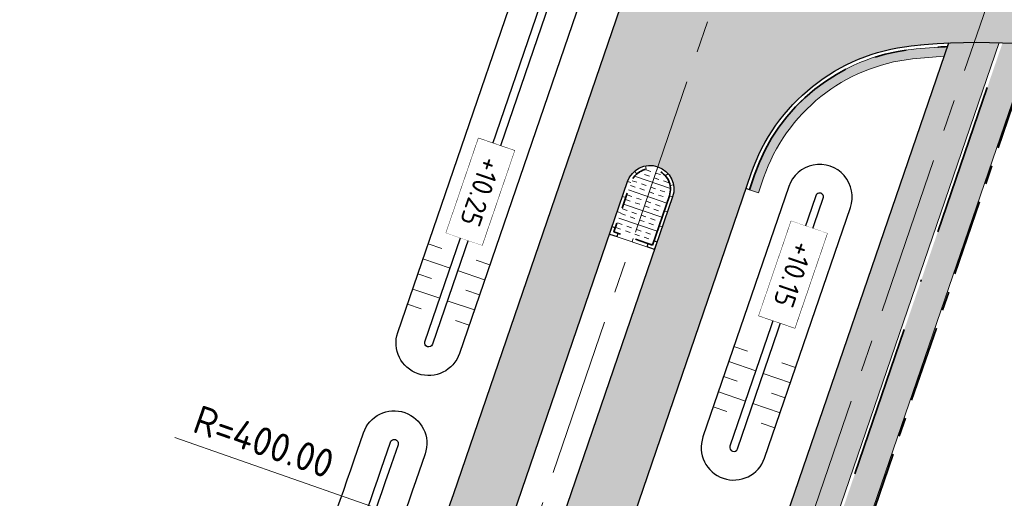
# Model space of a CAD drawing. Header units: metres. Extents: x 232559 to 234458, y 552925 to 554400.
# Tile 13 of 45: x 233143 to 233205, y 553493 to 553523. Entities that reach past the tile are written whole.
import ezdxf
from ezdxf.enums import TextEntityAlignment as Align

# ---------------------------------------------------------------- set-up
doc = ezdxf.new("R2010")
doc.units = ezdxf.units.M
for name, pattern in [('AM-AS', [16, 10, -2, 2, -2]), ('VH-GELEIDEBAND_70X200', [20, 12, -4, 0, -4]), ('VH-OPSLUITBAND_80X200', [14, 8, -2, 2, -2]), ('VH-RWSBAND', [24, 10, -2, 2, -2, 2, -2, 2, -2])]:
    doc.linetypes.add(name, pattern=pattern)
doc.layers.get('Defpoints').update_dxf_attribs({"color": 241})
for name, color, linetype, lineweight in [('N-AL-HOOGTELABEL-S', 7, 'Continuous', 9), ('N-WE-AM-AS_WEG-G', 7, 'AM-AS', 13), ('N-WE-GW-WATERGANG_BODEM-G', 144, 'Continuous', 25), ('N-WE-VH-KANTOPSLUITING_DEELSTREEP-G', 7, 'Continuous', 9), ('N-WE-VH-KANTOPSLUITING_ELEMENT_HOEKSTUK-S', 7, 'Continuous', 25), ('N-WE-VH-KANTOPSLUITING_VOORKANTBAND-G', 7, 'Continuous', 13), ('N-WE-VH-KANTVERHARDING-G', 7, 'Continuous', 25), ('N-WE-VH-KANTVERHARDING-GV', 7, 'Continuous', 25), ('N-WE-VH-KANTVERHARDING_BOCHTVERBREDING-A', 254, 'Continuous', 25), ('N-WE-VH-KANTVERHARDING_BOCHTVERBREDING-G', 251, 'Continuous', 18), ('N-WE-VH-M', 7, 'Continuous', 18), ('N-WE-VH-VERHARDING_BETON_CRETEPRINT-A', 241, 'Continuous', 5), ('N-WE-VH-VERHARDING_MIDDENGELEIDER-S', 7, 'Continuous', 25)]:
    doc.layers.add(name, color=color, linetype=linetype, lineweight=lineweight)
for name, color, linetype, lineweight, true_color in [('N-WE-GW-GRONDWERK-S', 7, 'Continuous', 18, 0x004c00), ('N-WE-GW-TALUDARCERING_KORT-G', 7, 'Continuous', 18, 0x004c00), ('N-WE-GW-TALUDARCERING_LANG-G', 7, 'Continuous', 13, 0x004c00), ('N-WE-GW-WATERGANG_INSTEEK-G', 7, 'Continuous', 25, 0x004c00), ('N-WE-VH-KANTOPSLUITING_GELEIDEBAND_70X200-G', 20, 'VH-GELEIDEBAND_70X200', 35, 0xff3f00), ('N-WE-VH-KANTOPSLUITING_OPSLUITBAND_80X200-G', 150, 'VH-OPSLUITBAND_80X200', 35, 0x007fff), ('N-WE-VH-KANTOPSLUITING_TROTTOIRBAND_RWS_115-225x250-G', 7, 'VH-RWSBAND', 35, 0x2db300), ('N-WE-VH-VERHARDING_ASFALT_HOOFDRIJBAAN-A', 7, 'Continuous', 5, 0xc7c7c7), ('N-WE-VH-VERHARDING_ASFALT_ROOD-A', 7, 'Continuous', 5, 0xc99292), ('N-WE-VH-VERHARDING_TEGEL-A', 250, 'Continuous', 5, 0x333333)]:
    doc.layers.add(name, color=color, linetype=linetype, lineweight=lineweight, true_color=true_color)
doc.styles.add('NLCS-ISO', font='NLCS-ISO.ttf')
doc.styles.add('NLCS-ISO-ANNOTATIEF-T18', font='NLCS-ISO.ttf', dxfattribs={"height": 1.8})
doc.dimstyles.new('NLCS-ANNOTATIEF-T18-PIJL_L2_H3', dxfattribs={"dimtxt": 1.8, "dimasz": 1.8, "dimexe": 2, "dimexo": 2, "dimgap": 0.7, "dimtad": 1, "dimzin": 0, "dimdsep": 46, "dimtxsty": 'NLCS-ISO-ANNOTATIEF-T18', "dimcen": 0, "dimdle": 2, "dimse1": 1, "dimse2": 1, "dimclrd": 256, "dimclre": 256, "dimclrt": 256, "dimadec": 3, "dimazin": 0, "dimtfac": 1, "dimtofl": 0, "dimtmove": 0, "dimatfit": 3, "dimfxl": 2, "dimfxlon": 1, "dimtfillclr": 256, "dimtolj": 1, "dimtzin": 0, "dimlwd": 9, "dimlwe": -1, "dimarcsym": 0})

# ---------------------------------------------------------------- blocks, each defined once
blk = doc.blocks.new('SVH-KANTOPSLUITING_HOEK_UITWENDIG_115-225')
for p, q in [((0, 0), (0, 0.5000000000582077)), ((0, 0.5000000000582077), (0.225, 0.5000000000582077)), ((0, 0), (0.5, 5.820766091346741e-11)), ((0.225, 0.2250000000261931), (0.225, 0.5000000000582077)), ((0.225, 0.2250000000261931), (0.4999999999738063, 0.2250000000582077)), ((0.5000000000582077, 5.820766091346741e-11), (0.4999999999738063, 0.2250000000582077))]:
    blk.add_line(p, q)
blk = doc.blocks.new('MIDDENGELEIDER')
at = {"layer": 'N-WE-VH-VERHARDING_BETON_CRETEPRINT-A', "lineweight": 9}
h = blk.add_hatch(dxfattribs=at)
h.set_pattern_fill('AVH-BETON_GEWAPEND', color=251, scale=0.25, angle=-1.272221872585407e-14, pattern_type=2)
h.set_pattern_definition([(360, (129.1815211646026, 44.42226556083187), (2.296212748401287e-16, 0.9375), []), (360, (129.1815211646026, 44.73476556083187), (2.296212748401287e-16, 0.9375), [0.3125, -0.3125]), (360, (129.1815211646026, 45.04726556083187), (2.296212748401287e-16, 0.9375), [0.3125, -0.3125])])
edge = h.paths.add_edge_path()
edge.add_line((1.274999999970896, 3.275000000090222), (-1.274999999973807, 3.275000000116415))
edge.add_line((-1.274999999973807, 3.275000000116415), (-1.279999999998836, 4.440892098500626e-16))
edge.add_arc((-1.101532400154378e-16, 0.005009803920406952), 1.2800098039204, 180.2242493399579, 359.7757506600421)
edge.add_line((1.279999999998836, 0), (1.274999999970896, 3.275000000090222))
at = {"layer": 'N-WE-VH-KANTOPSLUITING_DEELSTREEP-G'}
for p, q in [((0, 3.500000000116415), (0, 3.280000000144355)), ((-1.5, 2), (-1.279999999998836, 2)), ((1.5, 2), (1.279999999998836, 2)), ((-1.5, 1), (-1.279999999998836, 1)), ((1.5, 1), (1.279999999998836, 1)), ((-1.5, 0), (-1.279999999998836, 0)), ((1.5, 0), (1.279999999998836, 0)), ((-1.108521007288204, -0.6349950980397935), (-1.299046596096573, -0.7449950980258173)), ((-0.6400041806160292, -1.103511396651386), (-0.7500041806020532, -1.294036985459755)), ((0.6400041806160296, -1.103511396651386), (0.7500041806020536, -1.294036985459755)), ((1.108521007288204, -0.6349950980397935), (1.299046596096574, -0.7449950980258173)), ((1.587271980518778e-16, -1.274999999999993), (2.38524477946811e-16, -1.494999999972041))]:
    blk.add_line(p, q, dxfattribs=at)
at = {"layer": 'N-WE-VH-KANTOPSLUITING_TROTTOIRBAND_RWS_115-225x250-G', "ltscale": 0.5, "flags": 128}
blk.add_lwpolyline([(-1.279999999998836, 3.280000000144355), (-1.279999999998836, 0, 0.9960937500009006), (1.279999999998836, 0), (1.279999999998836, 3.280000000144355), (-1.279999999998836, 3.280000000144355)], format="xyb", close=True, dxfattribs=at)
at = {"layer": 'N-WE-VH-KANTOPSLUITING_VOORKANTBAND-G', "ltscale": 0.5, "flags": 128}
blk.add_lwpolyline([(-1.5, 3.500000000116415), (-1.5, 0, 0.9966666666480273), (1.5, 0), (1.5, 3.500000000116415)], format="xyb", close=True, dxfattribs=at)
at = {"layer": 'N-WE-VH-KANTOPSLUITING_ELEMENT_HOEKSTUK-S'}
for p, rotation in [((-1.5, 3.500000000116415), 270), ((1.499999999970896, 3.500000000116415), 180)]:
    blk.add_blockref('SVH-KANTOPSLUITING_HOEK_UITWENDIG_115-225', p, dxfattribs=dict(at, rotation=rotation))
blk = doc.blocks.new('*D76')
at = {"layer": 'Defpoints', "color": 0, "transparency": 16777216}
for p in [(232796.9912170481, 553621.448144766), (233174.591506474, 553489.4707928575)]:
    blk.add_point(p, dxfattribs=at)
at = {"layer": 'N-WE-VH-M', "lineweight": 9, "transparency": 16777216}
blk.add_line((233152.6619813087, 553497.1355133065), (233172.8923051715, 553490.064690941), dxfattribs=at)
at = {"layer": 'N-WE-VH-M', "transparency": 16777216}
blk.add_solid([(233172.9912881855, 553490.3478911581), (233172.7933221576, 553489.7814907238), (233174.591506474, 553489.4707928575)], dxfattribs=at)
at = {"layer": 'N-WE-VH-M', "transparency": 16777216, "insert": (233158.2686146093, 553496.8708190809), "char_height": 1.8, "attachment_point": 5, "rotation": 340.73466108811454, "style": 'NLCS-ISO-ANNOTATIEF-T18'}
blk.add_mtext('\\A1;R=400.00', dxfattribs=at)
blk = doc.blocks.new('S04')
at = {"layer": 'N-WE-GW-TALUDARCERING_KORT-G'}
for p, q in [((0, 0.501744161), (0.5017441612, 0.5018410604)), ((0, 0), (0.5017441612, 0)), ((0, -0.5017441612), (0.5018410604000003, -0.5017441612))]:
    blk.add_line(p, q, dxfattribs=at)
at = {"layer": 'N-WE-GW-TALUDARCERING_LANG-G'}
for p, q in [((0, 0.2508720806), (1.003585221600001, 0.2508720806)), ((0, -0.2508720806), (1.003585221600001, -0.2508720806))]:
    blk.add_line(p, q, dxfattribs=at)
blk = doc.blocks.new('SAL-HOOGTELABEL_AANLEG-SO')
blk.add_lwpolyline([(-4.842599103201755, 1.798838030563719), (4.851150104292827, 1.798838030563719), (4.851150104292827, -1.886858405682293), (-4.842599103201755, -1.886858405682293)], close=True)
at = {"style": 'NLCS-ISO'}
blk.add_attdef('HOOGTE', text='', height=2, dxfattribs=at).set_placement((0, 0), align=Align.MIDDLE_CENTER)
blk.add_wipeout([(-4.842599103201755, 1.7988380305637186), (4.851150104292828, 1.7988380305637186), (4.851150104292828, -1.8868584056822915), (-4.842599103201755, -1.8868584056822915)])

msp = doc.modelspace()

# ---------------------------------------------------------------- hatches: boundary and pattern name
at = {"layer": 'N-WE-VH-KANTVERHARDING_BOCHTVERBREDING-A'}
h = msp.add_hatch(color=256, dxfattribs=at)
h.dxf.hatch_style = 1
edge = h.paths.add_edge_path()
edge.add_line((233189.3998513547, 553512.5396145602), (233189.723942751, 553513.4856403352))
edge.add_arc((233200.2957807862, 553509.8639189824), 11.17499999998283, 96.10748340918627, 161.0894634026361, ccw=False)
edge.add_arc((233203.2748111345, 553482.0228454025), 39.17499999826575, 93.19373561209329, 96.10748340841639, ccw=False)
edge.add_line((233201.0922801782, 553521.1370011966), (233201.3019006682, 553521.7488853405))
edge.add_arc((233203.2748111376, 553482.0228453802), 39.7750000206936, 92.84313883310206, 96.10748340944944)
edge.add_arc((233200.2957807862, 553509.8639189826), 11.77499999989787, 96.10748340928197, 161.0894634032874)
edge.add_line((233189.156327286, 553513.680095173), (233188.8322358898, 553512.7340693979))
edge.add_line((233188.8322358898, 553512.7340693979), (233189.3998513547, 553512.5396145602))
at = {"layer": 'N-WE-VH-VERHARDING_ASFALT_HOOFDRIJBAAN-A'}
h = msp.add_hatch(color=256, dxfattribs=at)
h.dxf.hatch_style = 1
edge = h.paths.add_edge_path(flags=16)
edge.add_line((233238.8431109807, 553681.6264790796), (233230.943822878, 553658.5683842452))
edge.add_arc((233232.3644847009, 553658.0869851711), 1.500008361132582, 161.2807672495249, 340.8981595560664)
edge.add_line((233233.7819002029, 553657.5961100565), (233241.6811883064, 553680.6542048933))
edge.add_arc((233240.2605260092, 553681.1356025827), 1.500008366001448, 341.2808231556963, 520.8981037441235)
edge = h.paths.add_edge_path(flags=16)
edge.add_arc((233271.7074764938, 553774.3557767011), 1.50000836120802, 164.2858098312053, 343.9032006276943)
edge.add_arc((232887.5055168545, 553885.6554448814), 401.4984599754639, 343.8444187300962, 352.0661515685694)
edge.add_line((233285.1608708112, 553830.2367401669), (233285.628885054, 553833.7053079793))
edge.add_arc((233284.1416862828, 553833.900922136), 1.500008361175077, 352.5067892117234, 532.1241805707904)
edge.add_line((233282.6558269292, 553834.1064630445), (233282.1878126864, 553830.6378952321))
edge.add_arc((232887.5013877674, 553885.6565838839), 398.5027353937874, 343.84373435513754, 352.0641942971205, ccw=False)
edge.add_line((233270.265800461, 553774.7699999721), (233270.2635313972, 553774.76203726))
edge = h.paths.add_edge_path(flags=16)
edge.add_line((233258.9653892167, 553740.3635948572), (233250.3426869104, 553715.1938472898))
edge.add_arc((233251.7633487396, 553714.7124482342), 1.500008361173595, 161.2807679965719, 340.8981588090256)
edge.add_line((233253.1807642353, 553714.2215731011), (233261.803466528, 553739.3913206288))
edge.add_arc((233260.3828047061, 553739.8727197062), 1.500008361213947, 341.2807671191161, 520.8981580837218)
edge = h.paths.add_edge_path(flags=16)
edge.add_arc((234470.475400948, 552921.1637758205), 1411.277274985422, 162.0659295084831, 164.4612733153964, ccw=False)
edge.add_arc((233126.3416874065, 553356.1858418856), 1.500008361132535, 342.2158700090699, 521.8332620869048)
edge.add_arc((234458.2256546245, 552924.8473599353), 1401.488492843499, 162.0549104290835, 164.4722926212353)
edge.add_arc((233109.3367418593, 553299.6359526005), 1.500008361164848, 164.6940441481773, 344.311435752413)
edge = h.paths.add_edge_path(flags=16)
edge.add_line((233152.7243747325, 553435.0058946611), (233170.2517599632, 553481.8816119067))
edge.add_arc((232796.991217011, 553621.4481446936), 398.4999999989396, 339.4986351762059, 341.0894634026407)
edge.add_line((233173.9824883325, 553492.2977232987), (233181.1625168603, 553513.2562927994))
edge.add_arc((233182.579932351, 553512.7654176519), 1.500008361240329, -18.719231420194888, 160.8981582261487, ccw=False)
edge.add_line((233184.0005941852, 553512.2840186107), (233176.8205656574, 553491.32544911))
edge.add_arc((232796.9912170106, 553621.4481446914), 401.4999999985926, 339.4986351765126, 341.08946340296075, ccw=False)
edge.add_line((233173.0617515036, 553480.8309228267), (233155.5343662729, 553433.9552055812))
edge.add_arc((233154.1311245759, 553434.4852412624), 1.500008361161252, 159.6899393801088, 339.3073309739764, ccw=False)
edge = h.paths.add_edge_path(flags=16)
edge.add_line((233288.7409870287, 554100.2030049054), (233287.2648016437, 553983.1308973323))
edge.add_arc((233288.7647455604, 553983.1169929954), 1.500008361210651, 179.4688888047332, 359.0862801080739)
edge.add_line((233290.2645631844, 553983.0930727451), (233291.7407485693, 554100.1651803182))
edge.add_arc((233290.2408005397, 554100.1787584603), 1.500009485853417, 359.4813493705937, 539.0738195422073)
edge = h.paths.add_edge_path(flags=16)
edge.add_line((233288.8319004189, 553873.9156854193), (233288.9171638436, 553877.3046130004))
edge.add_arc((233110.1728694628, 553881.9064760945), 178.8035232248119, 358.5252166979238, 359.5434362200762)
edge.add_line((233288.970715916, 553880.4816879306), (233289.2599437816, 553903.4195358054))
edge.add_arc((233287.7599998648, 553903.4334401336), 1.500008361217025, 359.4688891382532, 539.0862797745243)
edge.add_line((233286.2601822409, 553903.4573603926), (233285.9709543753, 553880.519512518))
edge.add_arc((233108.5407243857, 553881.9357574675), 177.4358821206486, 358.5287614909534, 359.5426758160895, ccw=False)
edge.add_line((233285.9181128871, 553877.3800673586), (233285.8328494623, 553873.9911397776))
edge.add_arc((233287.3325009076, 553873.9584193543), 1.500008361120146, 178.7500797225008, 358.3674721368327)
edge = h.paths.add_edge_path(flags=16)
edge.add_line((233217.4679331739, 553619.232137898), (233192.6325521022, 553546.7374314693))
edge.add_arc((233194.0532139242, 553546.2560323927), 1.500008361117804, 161.2807671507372, 340.8981596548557)
edge.add_line((233195.470629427, 553545.7651572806), (233220.3060104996, 553618.2598637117))
edge.add_arc((233218.8853486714, 553618.7412627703), 1.500008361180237, 341.280767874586, 520.8981590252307)
edge = h.paths.add_edge_path()
edge.add_line((233383.3948392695, 554231.8195223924), (233383.3948392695, 554236.3196870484))
edge.add_line((233383.3948392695, 554236.3196870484), (233370.3008999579, 554236.207676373))
edge.add_arc((233370.9725897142, 554157.7105501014), 78.50000000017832, 90.49026060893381, 179.2775844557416)
edge.add_line((233292.478829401, 554158.7002934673), (233292.1827528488, 554135.2192955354))
edge.add_arc((233290.6829352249, 554135.2432157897), 1.500008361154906, 179.4688889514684, 359.0862799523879, ccw=False)
edge.add_line((233289.1829913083, 554135.2571201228), (233289.4790678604, 554158.7381180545))
edge.add_arc((233370.9725897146, 554157.7105501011), 81.50000000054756, 90.49026060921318, 179.2775844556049, ccw=False)
edge.add_line((233370.2752302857, 554239.2075665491), (233383.3948392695, 554239.3197968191))
edge.add_line((233383.3948392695, 554239.3197968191), (233383.3987201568, 554243.819994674))
edge.add_line((233383.3987201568, 554243.819994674), (233370.2367257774, 554243.7074018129))
edge.add_arc((233370.9725897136, 554157.7105501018), 85.99999999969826, 90.49026060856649, 179.2775844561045)
edge.add_line((233284.9794255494, 554158.7948549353), (233284.6455244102, 554132.3140954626))
edge.add_arc((233272.6464789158, 554132.4653348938), 11.9999985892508, 358.83315250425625, 359.277865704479, ccw=False)
edge.add_arc((233272.6441303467, 554132.2791883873), 12.00000000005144, 288.11678142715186, 359.7220163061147, ccw=False)
edge.add_arc((233263.9373955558, 554158.8910798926), 40.00000000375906, 269.27758445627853, 288.1167814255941, ccw=False)
edge.add_line((233263.4330677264, 554118.8942593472), (233259.3492775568, 554118.9457526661))
edge.add_line((233259.3492775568, 554118.9457526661), (233258.1891597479, 554110.959744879))
edge.add_line((233258.1891597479, 554110.959744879), (233271.3731336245, 554110.793505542))
edge.add_arc((233271.2218352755, 554098.7944593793), 12.00000000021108, 18.1167814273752, 89.27758445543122, ccw=False)
edge.add_arc((233244.6099437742, 554090.0877245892), 39.9999999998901, -0.7224155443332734, 18.116781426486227, ccw=False)
edge.add_line((233284.6067643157, 554089.5833967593), (233283.2272950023, 553980.1815685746))
edge.add_arc((233271.2282488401, 553980.3328669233), 11.99999999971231, 288.64532879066, 359.27758445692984, ccw=False)
edge.add_arc((233262.2763961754, 554006.8633085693), 40.0000000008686, 269.8061318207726, 288.6453287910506, ccw=False)
edge.add_line((233262.1410509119, 553966.8635375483), (233258.917836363, 553966.8744437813))
edge.add_line((233258.917836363, 553966.8744437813), (233258.5090641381, 553958.8759513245))
edge.add_line((233258.5090641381, 553958.8759513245), (233269.4898461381, 553958.73749247))
edge.add_arc((233269.3385477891, 553946.7384463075), 11.9999999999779, 17.900033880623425, 89.27758445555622, ccw=False)
edge.add_arc((233242.6939095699, 553938.1324452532), 39.99999999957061, -0.7224155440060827, 17.90003388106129, ccw=False)
edge.add_line((233282.6907301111, 553937.6281174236), (233281.9726850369, 553880.6819838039))
edge.add_arc((232887.504042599, 553885.6559170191), 394.4999998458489, 357.8787414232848, 359.27758445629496, ccw=False)
edge.add_arc((233269.741926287, 553871.4978749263), 11.99999999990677, 276.26086459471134, 357.87874142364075, ccw=False)
edge.add_arc((233266.6883759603, 553899.3308738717), 39.99999999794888, 257.65672900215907, 276.26086459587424, ccw=False)
edge.add_line((233258.1376475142, 553860.2554974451), (233253.5855078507, 553861.2516263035))
edge.add_line((233253.5855078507, 553861.2516263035), (233252.2661928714, 553853.3510268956))
edge.add_line((233252.2661928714, 553853.3510268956), (233268.0977294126, 553849.886666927))
edge.add_arc((233265.5325108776, 553838.1640539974), 12.00000000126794, 10.986504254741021, 77.65672899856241, ccw=False)
edge.add_arc((233238.0456920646, 553832.8278763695), 40.00000000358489, -8.570212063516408, 10.986504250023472, ccw=False)
edge.add_arc((232887.5040424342, 553885.6559170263), 394.500000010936, 341.0894634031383, 351.4297879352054, ccw=False)
edge.add_line((233260.7112106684, 553757.8018612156), (233245.5879523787, 553713.6569307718))
edge.add_arc((233234.2356430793, 553717.546027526), 11.99999999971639, 276.9945347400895, 341.0894634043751, ccw=False)
edge.add_arc((233230.8259524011, 553745.3376451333), 39.99999999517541, 261.25770785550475, 276.9945347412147, ccw=False)
edge.add_line((233224.7463354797, 553705.8023664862), (233223.0745871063, 553697.9134248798))
edge.add_line((233223.0745871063, 553697.9134248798), (233224.2877538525, 553697.6558123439))
edge.add_arc((233221.8133919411, 553685.9136859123), 12.00000000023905, -0.07133962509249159, 78.1004309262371, ccw=False)
edge.add_arc((233193.813413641, 553685.9485490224), 40.00000000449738, 341.08946340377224, 359.92866037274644, ccw=False)
edge.add_line((233231.6544446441, 553672.9848931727), (233226.1890888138, 553657.0314690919))
edge.add_arc((233214.8367795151, 553660.9205658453), 11.99999999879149, 270.31384081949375, 341.08946340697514, ccw=False)
edge.add_arc((233214.6834087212, 553688.9201457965), 39.9999999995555, 259.0733274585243, 270.31384082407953, ccw=False)
edge.add_line((233207.1013068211, 553649.6453226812), (233204.414138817, 553641.729737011))
edge.add_line((233204.414138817, 553641.729737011), (233206.4130408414, 553641.0511457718))
edge.add_arc((233202.5554846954, 553629.6880801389), 11.99999999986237, -0.09517119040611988, 71.2485752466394, ccw=False)
edge.add_arc((233174.5555233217, 553629.7345895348), 40.00000000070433, 341.0894634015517, 359.904828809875, ccw=False)
edge.add_line((233212.3965543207, 553616.7709336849), (233170.1983852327, 553493.5940888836))
edge.add_arc((232796.991217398, 553621.4481445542), 394.4999995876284, 339.4986351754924, 341.0894634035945, ccw=False)
edge.add_line((233166.505104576, 553483.28253068), (233147.8846569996, 553433.483497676))
edge.add_arc((233136.6446908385, 553437.6862539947), 11.99999999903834, 268.33783214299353, 339.49863518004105, ccw=False)
edge.add_arc((233137.456865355, 553465.6744724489), 39.99999999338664, 249.4986351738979, 268.33783214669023, ccw=False)
edge.add_line((233123.4476776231, 553428.2079185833), (233112.4234840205, 553432.3299949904))
edge.add_line((233112.4234840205, 553432.3299949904), (233110.6451300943, 553424.4539915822))
edge.add_line((233110.6451300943, 553424.4539915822), (233127.7942505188, 553418.0417325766))
edge.add_arc((233123.591494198, 553406.8017664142), 12.00000000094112, -0.8344186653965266, 69.49863517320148, ccw=False)
edge.add_arc((233095.5944634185, 553407.2095258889), 40.0000000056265, 340.5064054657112, 359.16558132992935, ccw=False)
edge.add_arc((234458.2366741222, 552924.8440463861), 1405.500000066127, 160.5064054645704, 165.1608938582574)
edge.add_line((233099.6117662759, 553284.8004464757), (233092.6752564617, 553255.3994536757))
edge.add_line((233092.6752564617, 553255.3994536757), (233091.0809289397, 553248.58331763))
edge.add_line((233091.0809289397, 553248.58331763), (233095.9495792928, 553247.444516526))
edge.add_line((233095.9495792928, 553247.444516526), (233096.1772452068, 553248.4184059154))
edge.add_arc((233096.518756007, 553249.8789192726), 1.499909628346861, 166.8325995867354, 256.8390316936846, ccw=False)
edge.add_line((233095.0582809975, 553250.22059403), (233096.0860600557, 553254.613594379))
edge.add_arc((233906.1433038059, 553060.849929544), 832.9088161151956, 165.7741364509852, 166.5477504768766, ccw=False)
edge.add_arc((233100.2296296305, 553265.1628194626), 1.500008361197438, -13.877530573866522, 165.7093191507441, ccw=False)
edge.add_arc((233925.3302583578, 553056.1233553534), 849.6689466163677, 165.7826359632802, 166.5393129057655)
edge.add_line((233099.0018301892, 553253.9077016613), (233102.4176006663, 553253.1470107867))
edge.add_line((233102.4176006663, 553253.1470107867), (233106.2073716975, 553266.7456090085))
edge.add_arc((233117.7668680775, 553263.5241119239), 12.00000000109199, 98.46671721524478, 164.4274651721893, ccw=False)
edge.add_arc((233121.8894445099, 553235.8292682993), 39.99999999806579, 79.62752023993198, 98.46671721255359, ccw=False)
edge.add_line((233129.0913123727, 553275.175590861), (233159.1338229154, 553269.6766731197))
edge.add_line((233159.1338229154, 553269.6766731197), (233160.574196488, 553277.5459376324))
edge.add_line((233160.574196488, 553277.5459376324), (233126.0042255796, 553283.8735521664))
edge.add_arc((233128.1647859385, 553295.6774489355), 11.99999999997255, 183.0718552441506, 259.627520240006, ccw=False)
edge.add_arc((233156.1245531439, 553297.1779215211), 40.00000000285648, 164.0423255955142, 183.0718552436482, ccw=False)
edge.add_arc((234458.2366841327, 552924.8440433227), 1394.300010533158, 161.9323812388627, 164.0423255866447, ccw=False)
edge.add_arc((233144.0962816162, 553353.5494451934), 12.0000000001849, 89.88037590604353, 161.9323812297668, ccw=False)
edge.add_arc((233144.037822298, 553325.5495062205), 39.99999999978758, 71.04117893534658, 89.88037590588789, ccw=False)
edge.add_line((233157.0333630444, 553363.379599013), (233175.1461170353, 553357.1574352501))
edge.add_line((233175.1461170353, 553357.1574352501), (233176.6028173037, 553365.1158982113))
edge.add_line((233176.6028173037, 553365.1158982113), (233152.3911867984, 553373.433171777))
edge.add_arc((233156.2898490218, 553384.7821996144), 11.99999999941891, 179.1939367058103, 251.0411789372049, ccw=False)
edge.add_arc((233184.2848984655, 553384.3886927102), 39.99781493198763, 160.1638824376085, 179.1944613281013, ccw=False)
edge.add_arc((234458.2366756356, 552924.8440458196), 1394.300001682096, 159.498635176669, 160.1644070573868, ccw=False)
edge.add_line((233152.246272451, 553413.1693077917), (233176.9957396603, 553479.3599581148))
edge.add_arc((232796.9912174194, 553621.4481445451), 405.6999995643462, 339.498635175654, 341.0894634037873)
edge.add_line((233180.7938739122, 553489.9642652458), (233188.9434714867, 553513.753015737))
edge.add_arc((233200.2957807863, 553509.8639189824), 12.0000000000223, 96.10748340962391, 161.0894634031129, ccw=False)
edge.add_arc((233203.2748111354, 553482.0228454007), 40.00000000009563, 77.26828643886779, 96.10748340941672, ccw=False)
edge.add_line((233212.0902565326, 553521.0393537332), (233225.7077712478, 553517.9625930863))
edge.add_line((233225.7077712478, 553517.9625930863), (233227.4708274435, 553525.7659021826))
edge.add_line((233227.4708274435, 553525.7659021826), (233210.0433164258, 553529.7034988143))
edge.add_arc((233212.6879500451, 553541.4084513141), 12.00000000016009, 179.9286603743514, 257.2682864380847, ccw=False)
edge.add_arc((233240.6879283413, 553541.3735882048), 40.00000000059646, 161.0894634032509, 179.9286603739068, ccw=False)
edge.add_line((233202.8468973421, 553554.3372440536), (233225.2499693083, 553619.7320177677))
edge.add_arc((233236.6022786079, 553615.842921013), 12.0000000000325, 96.10753060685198, 161.089463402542, ccw=False)
edge.add_arc((233239.5813318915, 553588.0018498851), 40.00000000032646, 77.26833363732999, 96.10753060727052, ccw=False)
edge.add_line((233248.3967451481, 553627.0183654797), (233264.8851009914, 553623.29297718))
edge.add_line((233264.8851009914, 553623.29297718), (233266.6473164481, 553631.0964762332))
edge.add_line((233266.6473164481, 553631.0964762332), (233246.3497244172, 553635.6825254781))
edge.add_arc((233248.9943483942, 553647.3874801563), 11.99999999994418, 179.9280306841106, 257.26833363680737, ccw=False)
edge.add_arc((233276.9943263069, 553647.3523093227), 40.00000000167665, 161.0894634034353, 179.9280306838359, ccw=False)
edge.add_line((233239.1532953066, 553660.3159651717), (233266.7483078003, 553740.8631739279))
edge.add_arc((233278.1008748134, 553736.9748295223), 12.00000000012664, 95.90662175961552, 161.0932605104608, ccw=False)
edge.add_arc((233280.9822846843, 553709.1234834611), 40.00000000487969, 77.0674247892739, 95.90662175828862, ccw=False)
edge.add_line((233289.934455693, 553748.1088478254), (233292.9078006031, 553747.4260815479))
edge.add_line((233292.9078006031, 553747.4260815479), (233295.1107104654, 553757.1804901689))
edge.add_line((233295.1107104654, 553757.1804901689), (233287.9003680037, 553758.8361940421))
edge.add_arc((233290.5860193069, 553770.5318033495), 11.9999999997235, 183.5077938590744, 257.0674247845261, ccw=False)
edge.add_arc((233318.5335608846, 553772.244964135), 40.00000000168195, 165.2586584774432, 183.5077938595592, ccw=False)
edge.add_arc((232887.5040424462, 553885.6559170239), 405.6999999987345, 345.2586584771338, 352.9955194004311)
edge.add_arc((233302.0865878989, 553834.718671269), 12.00000000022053, 108.80191445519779, 172.9955193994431, ccw=False)
edge.add_arc((233311.1109130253, 553808.2127935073), 39.99999999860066, 89.96271748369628, 108.80191445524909, ccw=False)
edge.add_line((233311.13694113, 553848.2127850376), (233329.5025161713, 553848.2008345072))
edge.add_line((233329.5025161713, 553848.2008345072), (233329.5025161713, 553856.2008362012))
edge.add_line((233329.5025161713, 553856.2008362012), (233306.3333824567, 553856.2159124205))
edge.add_arc((233306.3411064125, 553868.2159099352), 12.00000000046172, 197.0632672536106, 269.9631208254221, ccw=False)
edge.add_arc((233333.1085836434, 553876.4318799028), 39.99999999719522, 178.8141437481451, 197.0632672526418, ccw=False)
edge.add_arc((232887.5040428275, 553885.6559170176), 405.6999996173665, 358.8141437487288, 359.277584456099)
edge.add_line((233293.1717947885, 553880.5407720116), (233293.4973713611, 553906.3613335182))
edge.add_arc((233305.4964175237, 553906.2100351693), 12.00000000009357, 108.80191445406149, 179.277584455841, ccw=False)
edge.add_arc((233314.5207426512, 553879.7041573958), 40.000000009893, 89.96271748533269, 108.8019144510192, ccw=False)
edge.add_line((233314.5467707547, 553919.7041489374), (233329.7282889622, 553919.6942702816))
edge.add_line((233329.7282889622, 553919.6942702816), (233329.7334945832, 553927.694268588))
edge.add_line((233329.7334945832, 553927.694268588), (233307.4111207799, 553927.7087938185))
edge.add_arc((233307.4189292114, 553939.7087912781), 12.00000000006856, 198.1167814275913, 269.96271748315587, ccw=False)
edge.add_arc((233334.0308207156, 553948.4155260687), 40.00000000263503, 179.2775844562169, 198.1167814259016, ccw=False)
edge.add_line((233294.0340001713, 553948.9198538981), (233295.9419387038, 554100.2330882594))
edge.add_arc((234145.874375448, 554089.5161218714), 850.0000002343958, 178.2011683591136, 179.2775844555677, ccw=False)
edge.add_arc((232446.7121341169, 554142.8797634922), 849.9999999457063, 358.2011683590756, 359.277584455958)
edge.add_line((233296.6445705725, 554132.1627971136), (233296.978471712, 554158.6435565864))
edge.add_arc((233370.9725897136, 554157.7105501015), 73.99999999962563, 90.49026060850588, 179.2775844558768, ccw=False)
edge.add_line((233370.3394044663, 554231.7078411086), (233383.3948392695, 554231.8195223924))
at = {"layer": 'N-WE-VH-VERHARDING_ASFALT_ROOD-A'}
h = msp.add_hatch(color=256, dxfattribs=at)
h.dxf.hatch_style = 1
h.paths.add_polyline_path([(233155.0008677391, 553441.0942096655), (233153.9501786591, 553438.284218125), (233156.7601701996, 553437.2335290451), (233157.8108592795, 553440.0435205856)], flags=17)
edge = h.paths.add_edge_path()
edge.add_line((233113.6461023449, 553437.7447473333), (233112.9792196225, 553434.7912460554))
edge.add_line((233112.9792196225, 553434.7912460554), (233124.3232518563, 553430.5495782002))
edge.add_arc((233137.4568653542, 553465.6744724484), 37.49999999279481, 249.4986351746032, 260.0990341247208)
edge.add_arc((233132.0715258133, 553434.820939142), 6.180000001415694, 260.0990341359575, 339.4986351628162)
edge.add_line((233137.8601083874, 553432.6565196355), (233140.6922345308, 553440.2308350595))
edge.add_arc((233143.3336265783, 553439.2431873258), 2.819999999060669, 69.49863515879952, 159.4986351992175, ccw=False)
edge.add_line((233144.321274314, 553441.8845793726), (233150.2035232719, 553439.6851368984))
edge.add_line((233150.2035232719, 553439.6851368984), (233151.2542123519, 553442.4951284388))
edge.add_line((233151.2542123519, 553442.4951284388), (233145.371963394, 553444.694570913))
edge.add_arc((233143.3336265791, 553439.243187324), 5.82000000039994, 69.49863518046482, 159.4986351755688)
edge.add_line((233137.8822429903, 553441.2815241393), (233135.050116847, 553433.7072087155))
edge.add_arc((233132.0715258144, 553434.8209391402), 3.179999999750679, 260.0990341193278, 339.4986351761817, ccw=False)
edge.add_arc((233137.4568653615, 553465.6744724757), 34.50000002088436, 249.49863517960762, 260.09903412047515, ccw=False)
edge.add_line((233125.3739409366, 553433.3595697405), (233113.6461023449, 553437.7447473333))
edge = h.paths.add_edge_path()
edge.add_arc((233156.289798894, 553384.7820577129), 12.00000000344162, 229.2644992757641, 244.0906839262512)
edge.add_arc((234458.2366726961, 552924.8440468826), 1382.199998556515, 159.4986351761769, 161.03752959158, ccw=False)
edge.add_line((233163.5799049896, 553408.9315284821), (233188.3293722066, 553475.1221788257))
edge.add_arc((232796.9912166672, 553621.4481448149), 417.8000003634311, 339.4986351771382, 341.0894634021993)
edge.add_line((233192.2407857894, 553486.0427593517), (233204.5598422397, 553522.0021987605))
edge.add_arc((233203.2748111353, 553482.0228453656), 40.00000003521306, 88.15901176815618, 92.71459211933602)
edge.add_line((233201.3803772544, 553521.9779592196), (233189.4027084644, 553487.0150335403))
edge.add_arc((232796.9912176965, 553621.4481444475), 414.7999992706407, 339.498635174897, 341.0894634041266, ccw=False)
edge.add_line((233185.5193806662, 553476.1728679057), (233170.9689478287, 553437.2587933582))
edge.add_arc((233169.0956291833, 553437.9592328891), 1.99998457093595, 249.4981931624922, 339.49907719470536, ccw=False)
edge.add_line((233168.3951607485, 553436.0859250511), (233161.7448474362, 553438.5725558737))
edge.add_line((233161.7448474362, 553438.5725558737), (233160.6941583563, 553435.7625643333))
edge.add_line((233160.6941583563, 553435.7625643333), (233167.3444716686, 553433.2759335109))
edge.add_arc((233166.6440286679, 553431.4026132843), 1.999987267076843, -20.501729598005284, 69.49899994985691, ccw=False)
edge.add_line((233168.5173399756, 553430.7021464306), (233160.7699134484, 553409.9822175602))
edge.add_arc((234458.2366728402, 552924.8440468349), 1385.199998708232, 159.4986351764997, 161.0057638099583)
at = {"layer": 'N-WE-VH-VERHARDING_TEGEL-A'}
h = msp.add_hatch(dxfattribs=at)
h.set_pattern_fill('AVH-TEGEL_300X300_HALFST', color=256, scale=2, angle=70, pattern_type=2)
h.set_pattern_definition([(70, (0.0007498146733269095, -0.004043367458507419), (-0.07669570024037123, 0.6664216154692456), [0.5999999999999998, -0.5999999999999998]), (160, (0.0007498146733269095, -0.004043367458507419), (-0.2052120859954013, -0.563815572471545), [])])
edge = h.paths.add_edge_path()
edge.add_line((233194.1573564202, 553491.0139047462), (233195.8602028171, 553490.4305402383))
edge.add_line((233195.8602028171, 553490.4305402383), (233206.6334040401, 553521.8776139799))
edge.add_arc((233203.2755609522, 553482.0188020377), 39.99999999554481, 85.1845770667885, 87.85957061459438)
edge.add_line((233204.7695150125, 553521.990893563), (233194.1573564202, 553491.0139047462))
edge = h.paths.add_edge_path()
edge.add_line((233195.7370480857, 553490.0710504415), (233194.0342016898, 553490.6544149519))
edge.add_line((233194.0342016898, 553490.6544149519), (233192.430740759, 553485.9738977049))
edge.add_arc((232796.9919671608, 553621.4441012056), 417.999999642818, 339.4986351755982, 341.0894634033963, ccw=False)
edge.add_line((233188.5174547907, 553475.0480895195), (233163.7679875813, 553408.8574391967))
edge.add_arc((234468.8467292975, 552920.9541037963), 1393.298312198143, 159.5017568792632, 161.0289576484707)
edge.add_arc((233156.287088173, 553384.7752838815), 11.9927148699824, 245.0498314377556, 251.3300371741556)
edge.add_line((233152.4480237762, 553373.4136469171), (233152.9101158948, 553373.2574901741))
edge.add_arc((234468.8106324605, 552920.967467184), 1391.459821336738, 159.5017558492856, 161.0315695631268, ccw=False)
edge.add_line((233165.4539825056, 553408.2270257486), (233190.2034497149, 553474.4176760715))
edge.add_arc((232796.9919662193, 553621.4441015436), 419.8000006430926, 339.4986351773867, 341.0894634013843)
edge.add_line((233194.133587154, 553485.3905331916), (233195.7370480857, 553490.0710504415))

# ---------------------------------------------------------------- linework, layer by layer
at = {"layer": 'N-WE-AM-AS_WEG-G', "flags": 128}
for points in [[(233093.304663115, 553236.2290259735, -0.03339304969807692), (233146.9072885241, 553415.1656170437), (233171.6567557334, 553481.3562673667, 0.006941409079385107), (233175.401526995, 553491.8115862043), (233265.9143524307, 553756.0193585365, 0.07952767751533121), (233287.4722478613, 553880.6126387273), (233290.9789486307, 554158.7192057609, -0.4080279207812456), (233370.2880651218, 554237.7076214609), (233431.4370744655, 554238.2308656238)], [(233107.2606152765, 553231.6969395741), (233107.3769856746, 553232.1944531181, -0.01875623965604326), (233116.3379933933, 553264.7324238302, 0.01097708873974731), (233121.8792651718, 553283.6957786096, -0.02387336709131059), (233162.1749092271, 553409.4568730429), (233186.9243764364, 553475.6475233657, 0.00694140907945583), (233190.8217471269, 553486.528896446), (233281.3345725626, 553750.736668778, 0.07952767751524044), (233303.770952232, 553880.4071251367), (233306.5410961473, 554100.0994413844, -0.00469678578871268), (233306.8880309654, 554115.8652046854, 0.004696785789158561), (233307.243728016, 554132.0291502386), (233307.5776291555, 554158.5099097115, -0.408027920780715), (233370.4301039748, 554221.1082291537), (233383.3948392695, 554221.2191667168)]]:
    msp.add_lwpolyline(points, format="xyb", dxfattribs=at)
at = {"layer": 'N-WE-GW-WATERGANG_BODEM-G', "flags": 128}
for points in [[(233168.4038041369, 553503.166327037), (233187.1747770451, 553557.9589700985, 0.4480209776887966), (233184.4675525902, 553562.7721141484), (233013.3923685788, 553600.313489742, -0.999999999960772), (233013.4995291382, 553600.8018713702), (233186.7647441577, 553562.7799072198, -0.44802097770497), (233188.374445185, 553559.9180377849), (233168.8768170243, 553503.0042813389, -1.000000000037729)], [(233188.0811402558, 553496.4252259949), (233193.4843952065, 553512.1973770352, 1), (233193.011382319, 553512.3594227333), (233187.6081273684, 553496.587271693, 0.9999999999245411)], [(233166.7118864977, 553496.6848291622), (233166.1304744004, 553494.9876818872, -0.006941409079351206), (233162.4774500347, 553484.7885183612), (233149.9338333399, 553451.2415276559, -1), (233149.4655014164, 553451.4166425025), (233162.0091181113, 553484.9636332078, 0.006941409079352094), (233165.6574615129, 553495.1497275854), (233166.2388736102, 553496.8468748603, -1.000000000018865)]]:
    msp.add_lwpolyline(points, format="xyb", close=True, dxfattribs=at)
at = {"layer": 'N-WE-GW-WATERGANG_INSTEEK-G', "flags": 128}
for points in [[(233166.7009577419, 553503.7496915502), (233185.4719306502, 553558.5423346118, 0.4480209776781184), (233184.0817343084, 553561.0139491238), (233013.006550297, 553598.5553247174, -1.000015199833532), (233013.8853863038, 553602.5600278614), (233187.1505624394, 553564.5380722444, -0.4480209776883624), (233190.07729158, 553559.3346732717), (233170.5796634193, 553502.4209168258, -0.9999999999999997)], [(233168.4147328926, 553496.1014646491), (233167.8333207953, 553494.4043173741, -0.006941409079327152), (233164.1634449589, 553484.1581049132), (233151.6198282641, 553450.6111142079, -1), (233147.7795064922, 553452.0470559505), (233160.323123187, 553485.5940466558, 0.006941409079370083), (233163.954615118, 553495.7330920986), (233164.5360272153, 553497.4302393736, -0.9999999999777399)]]:
    msp.add_lwpolyline(points, format="xyb", close=True, dxfattribs=at)
msp.add_lwpolyline([(233185.9052809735, 553497.1706362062, 0.9999999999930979), (233189.7839866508, 553495.8418614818), (233195.1872416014, 553511.614012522, 1), (233191.3085359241, 553512.9427872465), (233185.9052809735, 553497.1706362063)], format="xyb", dxfattribs=at)
at = {"layer": 'N-WE-VH-KANTOPSLUITING_GELEIDEBAND_70X200-G', "ltscale": 0.8, "flags": 128}
msp.add_lwpolyline([(233151.2282028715, 553373.901789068, -0.006718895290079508), (233163.7672377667, 553408.8614825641), (233188.516704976, 553475.052132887, 0.006941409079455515), (233192.4299909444, 553485.9779410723), (233204.7687651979, 553521.9949369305)], format="xyb", dxfattribs=at)
at = {"layer": 'N-WE-VH-KANTOPSLUITING_OPSLUITBAND_80X200-G', "ltscale": 0.6, "flags": 128}
msp.add_lwpolyline([(233152.9859062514, 553373.2318780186, -0.006730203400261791), (233165.5281657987, 553408.2030507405), (233190.277633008, 553474.3937010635, 0.006941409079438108), (233194.2085194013, 553485.3686492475), (233206.7148180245, 553521.8746502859)], format="xyb", dxfattribs=at)
at = {"layer": 'N-WE-VH-KANTOPSLUITING_TROTTOIRBAND_RWS_115-225x250-G', "flags": 128}
msp.add_lwpolyline([(233188.8322358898, 553512.7340693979), (233189.156327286, 553513.680095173, -0.2913881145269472), (233199.0429921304, 553521.5720847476, -0.01424435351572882), (233201.3019006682, 553521.7488853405, -0.01480536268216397)], format="xyb", dxfattribs=at)
at = {"layer": 'N-WE-VH-KANTOPSLUITING_VOORKANTBAND-G', "flags": 128}
for points in [[(233151.0464223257, 553373.9882167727, -0.006714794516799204), (233163.5799049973, 553408.9315285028), (233188.3293722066, 553475.1221788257, 0.006941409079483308), (233192.2407857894, 553486.0427593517), (233204.5598422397, 553522.0021987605)], [(233152.9101158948, 553373.2574901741, -0.006730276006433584), (233165.4532326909, 553408.231069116), (233190.2026999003, 553474.421719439, 0.006941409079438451), (233194.1328373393, 553485.3945765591), (233206.6326542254, 553521.8816573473)]]:
    msp.add_lwpolyline(points, format="xyb", dxfattribs=at)
at = {"layer": 'N-WE-VH-KANTVERHARDING-GV', "flags": 128}
msp.add_lwpolyline([(233152.7243747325, 553435.0058946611), (233170.2517599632, 553481.8816119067, 0.006941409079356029), (233173.9824883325, 553492.2977232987), (233181.1625168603, 553513.2562927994, -0.9966666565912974), (233184.0005941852, 553512.2840186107), (233176.8205656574, 553491.32544911, -0.006941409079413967), (233173.0617515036, 553480.8309228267), (233155.5343662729, 553433.9552055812, -0.9966666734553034)], format="xyb", close=True, dxfattribs=at)
at = {"layer": 'N-WE-VH-KANTVERHARDING_BOCHTVERBREDING-A'}
for points in [[(233201.3019006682, 553521.7488853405), (233201.3803772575, 553521.9779592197)], [(233188.8322358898, 553512.7340693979), (233188.6193800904, 553512.806989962)]]:
    msp.add_lwpolyline(points, dxfattribs=at)
at = {"layer": 'N-WE-VH-KANTVERHARDING_BOCHTVERBREDING-G', "flags": 128}
msp.add_lwpolyline([(233188.6193800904, 553512.806989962), (233188.9434714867, 553513.753015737, -0.2913881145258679), (233199.0190534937, 553521.7958076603, -0.01480536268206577), (233201.3803772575, 553521.9779592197, -0.01480536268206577)], format="xyb", dxfattribs=at)
msp.add_lwpolyline([(233189.3998513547, 553512.5396145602), (233189.723942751, 553513.4856403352, -0.2913881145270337), (233199.1068284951, 553520.9754903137, -0.01271430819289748), (233201.0922801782, 553521.1370011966), (233201.3019006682, 553521.7488853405, 0.01424435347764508), (233199.0429921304, 553521.5720847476, 0.2913881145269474), (233189.156327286, 553513.680095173), (233188.8322358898, 553512.7340693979)], format="xyb", close=True, dxfattribs=at)

# ---------------------------------------------------------------- block references
at = {"layer": 'N-WE-GW-GRONDWERK-S'}
for p, xscale, yscale, rotation in [((233167.9602569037, 553507.4347438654), 1.799999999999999, 3.999999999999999, 341.2301832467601), ((233171.841125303, 553506.1158694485), -1.8, 4, 341.2301832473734), ((233187.2075292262, 553500.9677035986), 1.799999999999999, 3.999999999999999, 341.086418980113), ((233191.0850761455, 553499.6390956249), -1.799999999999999, 4, 341.0864189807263)]:
    msp.add_blockref('S04', p, dxfattribs=dict(at, xscale=xscale, yscale=yscale, rotation=rotation))
at = {"layer": 'N-WE-VH-VERHARDING_MIDDENGELEIDER-S', "rotation": 161.0894634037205}
msp.add_blockref('MIDDENGELEIDER', (233182.5815555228, 553512.770155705), dxfattribs=at)

# ---------------------------------------------------------------- dimensions: what is measured, and where the dimension line sits
at = {"layer": 'N-WE-VH-M'}
dim = msp.add_radius_dim(center=(232796.9912170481, 553621.448144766), mpoint=(233174.591506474, 553489.4707928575), dimstyle='NLCS-ANNOTATIEF-T18-PIJL_L2_H3', override={"dimpost": 'R=<>'}, dxfattribs=at)
dim.commit()
dim.dimension.update_dxf_attribs({"geometry": '*D76', "text_midpoint": (233157.7407052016, 553495.3604179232), "dimtype": 164})

# ---------------------------------------------------------------- next in the draw order: block references
at = {"layer": 'N-AL-HOOGTELABEL-S'}
for p, xscale, yscale, zscale, rotation, values in [((233171.9184869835, 553512.599821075), 0.65, 0.65, 0.65, 251.0894634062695, {'HOOGTE': '+10.25'}), ((233191.6040657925, 553507.3927854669), 0.6499999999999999, 0.6499999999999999, 0.6499999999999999, 251.0894634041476, {'HOOGTE': '+10.15'})]:
    msp.add_blockref('SAL-HOOGTELABEL_AANLEG-SO', p, dxfattribs=dict(at, xscale=xscale, yscale=yscale, zscale=zscale, rotation=rotation)).add_auto_attribs(values)

# ---------------------------------------------------------------- next in the draw order: linework, layer by layer
at = {"layer": 'N-WE-VH-KANTVERHARDING-G', "flags": 128}
msp.add_lwpolyline([(233161.7448474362, 553438.5725558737), (233168.3951607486, 553436.0859250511, 0.4142180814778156), (233170.9689478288, 553437.2587933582), (233185.5193806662, 553476.1728679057, 0.006941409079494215), (233189.4027084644, 553487.0150335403), (233201.3803772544, 553521.9779592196)], format="xyb", dxfattribs=at)
at = {"layer": 'N-WE-VH-KANTVERHARDING-GV', "flags": 128}
for points in [[(233206.4130408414, 553641.0511457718, -0.3217568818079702), (233214.5554681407, 553629.6681475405, -0.08228246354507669), (233212.3965543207, 553616.7709336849), (233170.1983852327, 553493.5940888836, -0.006941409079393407), (233166.505104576, 553483.28253068), (233147.8846569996, 553433.483497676, -0.3208762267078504), (233136.2966160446, 553425.6913032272, -0.08238715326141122), (233123.4476776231, 553428.2079185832), (233112.4234840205, 553432.3299949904), (233110.6451300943, 553424.4539915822), (233127.7942505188, 553418.0417325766, -0.3168972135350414), (233135.590221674, 553406.627012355, -0.08159638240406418), (233133.3016155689, 553393.8614669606, 0.02031182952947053), (233099.6117662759, 553284.8004464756)], [(233176.6028173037, 553365.1158982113), (233152.3911867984, 553373.433171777, -0.324182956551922), (233144.291036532, 553384.9510155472, -0.08322794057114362), (233146.6602718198, 553397.9611894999, -0.002904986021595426), (233152.246272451, 553413.1693077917), (233176.9957396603, 553479.3599581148, 0.006941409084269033), (233180.7938739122, 553489.9642652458), (233188.9434714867, 553513.753015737, -0.2913881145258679), (233199.0190534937, 553521.7958076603, -0.08238715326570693), (233212.0902565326, 553521.0393537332), (233225.7077712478, 553517.9625930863), (233227.4708274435, 553525.7659021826), (233210.0433164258, 553529.7034988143, -0.3508791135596), (233200.6879593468, 553541.4233926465, -0.08238715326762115), (233202.8468973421, 553554.3372440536), (233225.2499693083, 553619.7320177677, -0.2913878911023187), (233235.3255414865, 553627.7748086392, -0.08238715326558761), (233248.3967451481, 553627.0183654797), (233264.8851009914, 553623.29297718), (233266.6473164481, 553631.0964762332), (233246.3497244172, 553635.6825254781, -0.3508824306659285)]]:
    msp.add_lwpolyline(points, format="xyb", dxfattribs=at)

doc.saveas('drawing.dxf')
